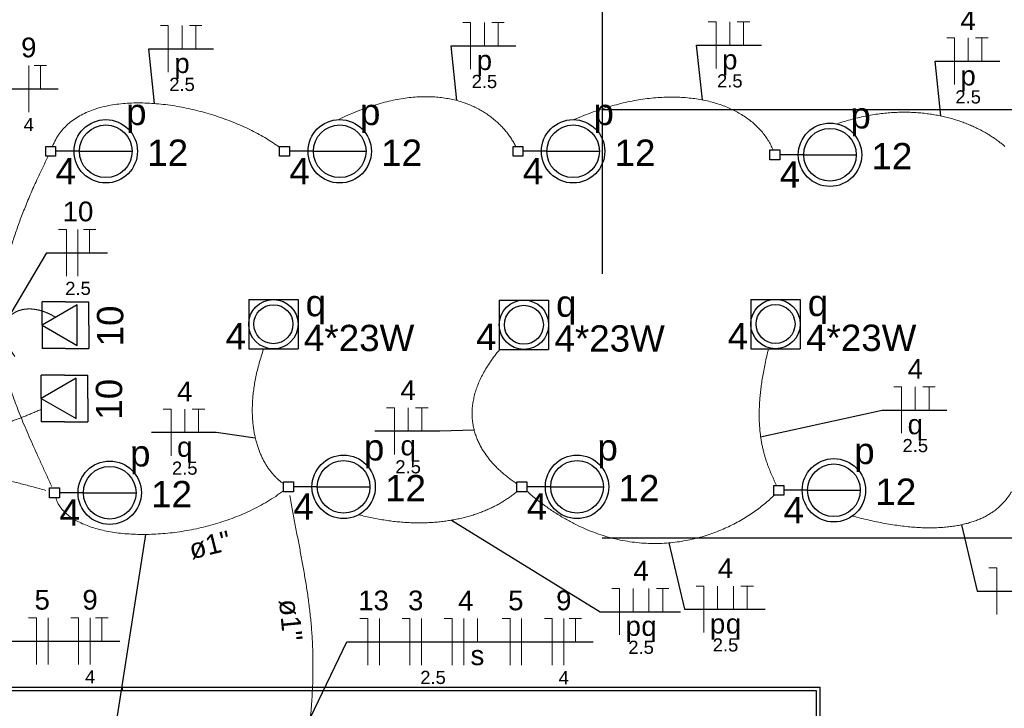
# Model space of a CAD drawing. Header units: millimetres. Extents: x 7 to 269, y 1 to 169.
# Tile 76 of 113: x 74.85 to 80.13, y 38.93 to 42.63. Entities that reach past the tile are written whole.
import ezdxf

# ---------------------------------------------------------------- set-up
doc = ezdxf.new("R2010")
doc.units = ezdxf.units.MM
doc.header["$MEASUREMENT"] = 0
doc.linetypes.add('Dashed', pattern=[0.75, 0.5, -0.25])
for name, color, linetype, lineweight in [('Eletroduto - Marco Polo', 6, 'Continuous', 9), ('Fiação - Marco Polo', 3, 'Continuous', 9), ('Layout - Marco Polo', 252, 'Continuous', 25), ('Linha de Chamada - Marco Polo', 1, 'Continuous', 25), ('Luminárias - Marco Polo', 5, 'Continuous', 25), ('Textos - Marco Polo', 143, 'Continuous', 25), ('Tomadas - Marco Polo', 150, 'Continuous', 25)]:
    doc.layers.add(name, color=color, linetype=linetype, lineweight=lineweight)
doc.layers.add('Parede - Marco Polo', color=7, linetype='Continuous')
doc.styles.add('Arial', font='arial.ttf')

msp = doc.modelspace()

# ---------------------------------------------------------------- linework, layer by layer
at = {"layer": 'Eletroduto - Marco Polo', "linetype": 'Continuous'}
for points in [[(76.5611, 42.0917), (76.614, 42.1161), (76.6654, 42.1376), (76.7154, 42.1562), (76.7638, 42.172), (76.8108, 42.1852), (76.8564, 42.1959), (76.9004, 42.2041), (76.943, 42.21), (76.9841, 42.2136), (77.0238, 42.2151), (77.062, 42.2145), (77.0988, 42.212), (77.1341, 42.2076), (77.1679, 42.2015), (77.2003, 42.1938), (77.2313, 42.1845), (77.2608, 42.1738), (77.2888, 42.1617), (77.3155, 42.1484), (77.3407, 42.1339), (77.3644, 42.1184), (77.3867, 42.1019), (77.4076, 42.0846), (77.4271, 42.0666), (77.4452, 42.0479), (77.4618, 42.0287), (77.477, 42.009), (77.4908, 41.989), (77.5032, 41.9688), (77.5142, 41.9484)], [(77.828, 42.0922), (77.8794, 42.1139), (77.9302, 42.1334), (77.9803, 42.1506), (78.0298, 42.1656), (78.0785, 42.1784), (78.1264, 42.1892), (78.1734, 42.1979), (78.2196, 42.2045), (78.2647, 42.2092), (78.3089, 42.2119), (78.352, 42.2128), (78.3939, 42.2118), (78.4347, 42.209), (78.4742, 42.2045), (78.5125, 42.1982), (78.5494, 42.1903), (78.5848, 42.1808), (78.6189, 42.1697), (78.6514, 42.1571), (78.6824, 42.143), (78.7117, 42.1274), (78.7394, 42.1105), (78.7654, 42.0922), (78.7895, 42.0726), (78.8119, 42.0518), (78.8323, 42.0297), (78.8508, 42.0065), (78.8673, 41.9821), (78.8818, 41.9567), (78.8942, 41.9302)], [(75.029, 41.9493), (75.0463, 41.9853), (75.0672, 42.0179), (75.0916, 42.0472), (75.1192, 42.0734), (75.1499, 42.0965), (75.1833, 42.1166), (75.2193, 42.1339), (75.2577, 42.1483), (75.2982, 42.16), (75.3407, 42.1691), (75.3848, 42.1757), (75.4303, 42.1799), (75.4772, 42.1817), (75.525, 42.1812), (75.5736, 42.1786), (75.6228, 42.174), (75.6724, 42.1673), (75.7221, 42.1588), (75.7717, 42.1485), (75.821, 42.1364), (75.8697, 42.1228), (75.9177, 42.1076), (75.9648, 42.0911), (76.0106, 42.0731), (76.055, 42.054), (76.0977, 42.0337), (76.1386, 42.0123), (76.1773, 41.99), (76.2138, 41.9668), (76.2477, 41.9428)], [(79.2379, 42.0693), (79.2789, 42.0826), (79.3193, 42.0941), (79.3592, 42.104), (79.3984, 42.1123), (79.437, 42.119), (79.475, 42.1243), (79.5123, 42.1281), (79.5489, 42.1305), (79.5848, 42.1317), (79.62, 42.1315), (79.6544, 42.1302), (79.6881, 42.1276), (79.7209, 42.124), (79.753, 42.1194), (79.7842, 42.1137), (79.8146, 42.1071), (79.8441, 42.0997), (79.8726, 42.0914), (79.9003, 42.0823), (79.9271, 42.0725), (79.9528, 42.0621), (79.9777, 42.051), (80.0015, 42.0394), (80.0243, 42.0273), (80.046, 42.0148), (80.0667, 42.0018), (80.0863, 41.9886), (80.1048, 41.9751), (80.1222, 41.9613), (80.1384, 41.9474)], [(75.0064, 41.8962), (74.9647, 41.8102), (74.9271, 41.7279), (74.8934, 41.6491), (74.8634, 41.5737), (74.8371, 41.5014), (74.8144, 41.4321), (74.795, 41.3655), (74.779, 41.3014), (74.7662, 41.2397), (74.7564, 41.1801), (74.7495, 41.1224), (74.7456, 41.0664), (74.7443, 41.012), (74.7456, 40.9589), (74.7494, 40.9069), (74.7556, 40.8558), (74.764, 40.8054), (74.7746, 40.7556), (74.7872, 40.706), (74.8016, 40.6566), (74.8179, 40.607), (74.8358, 40.5572), (74.8553, 40.5068), (74.8762, 40.4558), (74.8984, 40.4039), (74.9218, 40.3508), (74.9463, 40.2965), (74.9718, 40.2406), (74.9981, 40.183), (75.0252, 40.1236)], [(76.1616, 40.8615), (76.1489, 40.8224), (76.1377, 40.7844), (76.1282, 40.7474), (76.1202, 40.7115), (76.1136, 40.6766), (76.1085, 40.6427), (76.1047, 40.6099), (76.1022, 40.5781), (76.101, 40.5473), (76.101, 40.5176), (76.1021, 40.4889), (76.1043, 40.4612), (76.1076, 40.4346), (76.1118, 40.4089), (76.1169, 40.3843), (76.1229, 40.3608), (76.1298, 40.3382), (76.1374, 40.3167), (76.1457, 40.2962), (76.1546, 40.2767), (76.1642, 40.2583), (76.1743, 40.2408), (76.1849, 40.2244), (76.196, 40.209), (76.2074, 40.1947), (76.2192, 40.1813), (76.2312, 40.169), (76.2434, 40.1577), (76.2559, 40.1474), (76.2684, 40.1381)], [(77.4283, 40.8586), (77.4017, 40.8253), (77.3781, 40.7926), (77.3572, 40.7604), (77.3391, 40.7289), (77.3235, 40.6979), (77.3105, 40.6676), (77.2999, 40.6379), (77.2917, 40.6088), (77.2857, 40.5803), (77.2818, 40.5525), (77.2801, 40.5253), (77.2803, 40.4988), (77.2824, 40.4729), (77.2863, 40.4477), (77.2919, 40.4231), (77.2992, 40.3992), (77.308, 40.376), (77.3182, 40.3535), (77.3297, 40.3316), (77.3426, 40.3105), (77.3566, 40.29), (77.3717, 40.2703), (77.3877, 40.2513), (77.4047, 40.233), (77.4225, 40.2154), (77.441, 40.1985), (77.4602, 40.1824), (77.4798, 40.167), (77.5, 40.1524), (77.5205, 40.1385)], [(78.8704, 40.8631), (78.8605, 40.8221), (78.8518, 40.7827), (78.8443, 40.7448), (78.8378, 40.7084), (78.8325, 40.6734), (78.8282, 40.6398), (78.8248, 40.6075), (78.8224, 40.5766), (78.8209, 40.5468), (78.8202, 40.5183), (78.8203, 40.4909), (78.8211, 40.4646), (78.8227, 40.4394), (78.8249, 40.4152), (78.8278, 40.392), (78.8312, 40.3697), (78.8351, 40.3483), (78.8395, 40.3277), (78.8443, 40.308), (78.8495, 40.2889), (78.8551, 40.2706), (78.861, 40.2529), (78.867, 40.2359), (78.8733, 40.2194), (78.8798, 40.2034), (78.8864, 40.1879), (78.893, 40.1728), (78.8996, 40.1581), (78.9063, 40.1437), (78.9128, 40.1297)], [(73.3366, 40.2174), (73.3974, 40.2284), (73.4566, 40.2385), (73.5142, 40.2475), (73.5705, 40.2554), (73.6254, 40.2623), (73.6793, 40.2682), (73.7321, 40.273), (73.7841, 40.2768), (73.8354, 40.2795), (73.8861, 40.2812), (73.9364, 40.2819), (73.9864, 40.2816), (74.0362, 40.2802), (74.086, 40.2779), (74.1359, 40.2745), (74.1861, 40.27), (74.2367, 40.2646), (74.2879, 40.2582), (74.3397, 40.2507), (74.3923, 40.2422), (74.4459, 40.2328), (74.5005, 40.2223), (74.5565, 40.2108), (74.6137, 40.1984), (74.6725, 40.1849), (74.7329, 40.1704), (74.7952, 40.155), (74.8593, 40.1385), (74.9255, 40.1211), (74.9939, 40.1027)], [(75.0462, 40.0631), (75.0566, 40.0375), (75.0711, 40.0136), (75.0895, 39.9914), (75.1115, 39.971), (75.137, 39.9524), (75.1657, 39.9355), (75.1975, 39.9205), (75.2321, 39.9072), (75.2693, 39.8958), (75.3089, 39.8862), (75.3506, 39.8785), (75.3943, 39.8726), (75.4397, 39.8686), (75.4866, 39.8665), (75.5349, 39.8663), (75.5842, 39.868), (75.6344, 39.8717), (75.6852, 39.8773), (75.7365, 39.8848), (75.7881, 39.8943), (75.8396, 39.9058), (75.8909, 39.9193), (75.9418, 39.9348), (75.9921, 39.9523), (76.0415, 39.9719), (76.0899, 39.9935), (76.137, 40.0171), (76.1825, 40.0428), (76.2264, 40.0707), (76.2683, 40.1006)], [(76.6719, 39.9719), (76.7084, 39.9629), (76.7445, 39.955), (76.7802, 39.9482), (76.8155, 39.9424), (76.8502, 39.9376), (76.8845, 39.9338), (76.9183, 39.9311), (76.9515, 39.9293), (76.9843, 39.9285), (77.0165, 39.9286), (77.0481, 39.9296), (77.0791, 39.9315), (77.1096, 39.9343), (77.1394, 39.938), (77.1686, 39.9425), (77.1972, 39.9478), (77.2251, 39.9539), (77.2523, 39.9608), (77.2789, 39.9685), (77.3047, 39.9769), (77.3299, 39.9861), (77.3542, 39.9959), (77.3779, 40.0064), (77.4008, 40.0176), (77.4228, 40.0294), (77.4441, 40.0419), (77.4646, 40.055), (77.4842, 40.0686), (77.5031, 40.0828), (77.521, 40.0976)], [(77.5734, 40.0983), (77.6268, 40.0538), (77.6803, 40.0136), (77.7337, 39.9777), (77.787, 39.9457), (77.8401, 39.9177), (77.893, 39.8935), (77.9455, 39.8729), (77.9977, 39.8558), (78.0494, 39.842), (78.1005, 39.8314), (78.1511, 39.8239), (78.2009, 39.8193), (78.2501, 39.8175), (78.2983, 39.8184), (78.3457, 39.8217), (78.3922, 39.8274), (78.4375, 39.8354), (78.4818, 39.8454), (78.5249, 39.8574), (78.5667, 39.8711), (78.6072, 39.8865), (78.6463, 39.9035), (78.6839, 39.9218), (78.72, 39.9413), (78.7545, 39.9619), (78.7872, 39.9835), (78.8182, 40.0059), (78.8474, 40.029), (78.8747, 40.0526), (78.9, 40.0767)], [(79.3203, 39.9651), (79.3687, 39.9525), (79.4156, 39.9414), (79.4611, 39.9317), (79.5051, 39.9234), (79.5476, 39.9166), (79.5887, 39.911), (79.6284, 39.9068), (79.6666, 39.9039), (79.7035, 39.9022), (79.739, 39.9017), (79.773, 39.9024), (79.8058, 39.9042), (79.8371, 39.9072), (79.8671, 39.9112), (79.8958, 39.9163), (79.9231, 39.9224), (79.9491, 39.9295), (79.9739, 39.9375), (79.9973, 39.9464), (80.0194, 39.9562), (80.0403, 39.9669), (80.0599, 39.9784), (80.0783, 39.9906), (80.0954, 40.0036), (80.1114, 40.0173), (80.1261, 40.0317), (80.1395, 40.0468), (80.1519, 40.0624), (80.163, 40.0787), (80.1729, 40.0955)], [(75.6502, 36.1569), (75.7477, 36.4295), (75.8373, 36.6859), (75.9191, 36.9267), (75.9936, 37.1527), (76.0611, 37.3646), (76.1217, 37.563), (76.1758, 37.7486), (76.2238, 37.9222), (76.2658, 38.0843), (76.3022, 38.2358), (76.3333, 38.3772), (76.3593, 38.5093), (76.3807, 38.6327), (76.3975, 38.7482), (76.4103, 38.8564), (76.4192, 38.9581), (76.4245, 39.0538), (76.4265, 39.1444), (76.4256, 39.2304), (76.422, 39.3126), (76.416, 39.3917), (76.4079, 39.4683), (76.398, 39.5432), (76.3865, 39.617), (76.3739, 39.6904), (76.3604, 39.7641), (76.3462, 39.8388), (76.3316, 39.9152), (76.3171, 39.994), (76.3027, 40.0758)]]:
    msp.add_spline(points, degree=3, dxfattribs=at)
at = {"layer": 'Eletroduto - Marco Polo', "linetype": 'Dashed'}
for points in [[(75.0458, 41.0309), (75.024, 41.0437), (75.0022, 41.0543), (74.9807, 41.0627), (74.9594, 41.0691), (74.9386, 41.0734), (74.9185, 41.0757), (74.899, 41.0761), (74.8805, 41.0746), (74.8629, 41.0713), (74.8465, 41.0663), (74.8314, 41.0595), (74.8177, 41.0511), (74.8055, 41.0411), (74.795, 41.0295), (74.7864, 41.0165), (74.7797, 41.0021), (74.7751, 40.9863), (74.7727, 40.9692), (74.7727, 40.9508), (74.7752, 40.9312), (74.7804, 40.9105), (74.7883, 40.8887), (74.7991, 40.8658), (74.813, 40.842), (74.8301, 40.8173), (74.8505, 40.7917), (74.8743, 40.7653), (74.9017, 40.7381), (74.9329, 40.7102), (74.9679, 40.6818)], [(72.3246, 40.388), (72.4416, 40.3971), (72.5546, 40.4035), (72.6639, 40.4075), (72.7697, 40.4092), (72.8721, 40.4089), (72.9715, 40.4069), (73.0679, 40.4035), (73.1617, 40.399), (73.253, 40.3935), (73.342, 40.3874), (73.429, 40.3809), (73.5141, 40.3743), (73.5976, 40.3679), (73.6797, 40.3618), (73.7605, 40.3565), (73.8404, 40.3521), (73.9194, 40.3489), (73.9979, 40.3471), (74.0759, 40.3471), (74.1538, 40.3492), (74.2318, 40.3534), (74.31, 40.3603), (74.3886, 40.3699), (74.4679, 40.3825), (74.5481, 40.3985), (74.6294, 40.4181), (74.7119, 40.4416), (74.796, 40.4691), (74.8818, 40.5011), (74.9695, 40.5376)]]:
    msp.add_spline(points, degree=3, dxfattribs=at)
at = {"layer": 'Fiação - Marco Polo'}
for p, q in [((75.6086, 42.5969), (75.6503, 42.5969)), ((75.6503, 42.3469), (75.6503, 42.5969)), ((75.7239, 42.4719), (75.7239, 42.5969)), ((75.7642, 42.5969), (75.8308, 42.5969)), ((75.7975, 42.4719), (75.7975, 42.5969)), ((77.2306, 42.6127), (77.2722, 42.6127)), ((77.2722, 42.3627), (77.2722, 42.6127)), ((77.3458, 42.4877), (77.3458, 42.6127)), ((77.3862, 42.6127), (77.4528, 42.6127)), ((77.4194, 42.4877), (77.4194, 42.6127)), ((78.547, 42.6163), (78.5888, 42.6163)), ((78.5888, 42.3663), (78.5888, 42.6163)), ((78.6624, 42.4913), (78.6624, 42.6163)), ((78.7026, 42.6163), (78.7693, 42.6163)), ((78.736, 42.4913), (78.736, 42.6163)), ((79.8258, 42.5303), (79.8674, 42.5303)), ((79.8674, 42.2803), (79.8674, 42.5303)), ((79.9411, 42.4053), (79.9411, 42.5303)), ((79.9813, 42.5303), (80.048, 42.5303)), ((80.0147, 42.4053), (80.0147, 42.5303)), ((74.902, 42.1324), (74.902, 42.3824)), ((74.9312, 42.3824), (74.9978, 42.3824)), ((74.9645, 42.2574), (74.9645, 42.3824)), ((75.0617, 41.5025), (75.1034, 41.5025)), ((75.1034, 41.2525), (75.1034, 41.5025)), ((75.1659, 41.2525), (75.1659, 41.5025)), ((75.195, 41.5025), (75.2617, 41.5025)), ((75.2284, 41.3775), (75.2284, 41.5025)), ((79.5423, 40.6589), (79.584, 40.6589)), ((79.584, 40.4089), (79.584, 40.6589)), ((79.6576, 40.5339), (79.6576, 40.6589)), ((79.6979, 40.6589), (79.7645, 40.6589)), ((79.7312, 40.5339), (79.7312, 40.6589)), ((75.6233, 40.538), (75.665, 40.538)), ((75.665, 40.288), (75.665, 40.538)), ((75.7386, 40.413), (75.7386, 40.538)), ((75.7789, 40.538), (75.8455, 40.538)), ((75.8122, 40.413), (75.8122, 40.538)), ((76.8216, 40.5453), (76.8632, 40.5453)), ((76.8632, 40.2953), (76.8632, 40.5453)), ((76.9368, 40.4203), (76.9368, 40.5453)), ((76.9771, 40.5453), (77.0438, 40.5453)), ((77.0104, 40.4203), (77.0104, 40.5453)), ((80.0528, 39.687), (80.0944, 39.687)), ((80.0944, 39.437), (80.0944, 39.687)), ((78.029, 39.5767), (78.0707, 39.5767)), ((78.0707, 39.3267), (78.0707, 39.5767)), ((78.1442, 39.4517), (78.1442, 39.5767)), ((78.229, 39.4517), (78.229, 39.5767)), ((78.2692, 39.5767), (78.3359, 39.5767)), ((78.3026, 39.4517), (78.3026, 39.5767)), ((78.4818, 39.5894), (78.5236, 39.5894)), ((78.5236, 39.3394), (78.5236, 39.5894)), ((78.5971, 39.4644), (78.5971, 39.5894)), ((78.6818, 39.4644), (78.6818, 39.5894)), ((78.7221, 39.5894), (78.7888, 39.5894)), ((78.7555, 39.4644), (78.7555, 39.5894)), ((74.9009, 39.419), (74.9426, 39.419)), ((74.9426, 39.169), (74.9426, 39.419)), ((75.0051, 39.169), (75.0051, 39.419)), ((75.127, 39.419), (75.1687, 39.419)), ((75.1687, 39.169), (75.1687, 39.419)), ((75.2312, 39.169), (75.2312, 39.419)), ((75.2604, 39.419), (75.327, 39.419)), ((75.2937, 39.294), (75.2937, 39.419)), ((76.6786, 39.4153), (76.7202, 39.4153)), ((76.7202, 39.1653), (76.7202, 39.4153)), ((76.7827, 39.1653), (76.7827, 39.4153)), ((76.9047, 39.4153), (76.9463, 39.4153)), ((76.9463, 39.1653), (76.9463, 39.4153)), ((77.0088, 39.1653), (77.0088, 39.4153)), ((77.1308, 39.4153), (77.1725, 39.4153)), ((77.1725, 39.1653), (77.1725, 39.4153)), ((77.235, 39.1653), (77.235, 39.4153)), ((77.3086, 39.2903), (77.3086, 39.4153)), ((77.4416, 39.4153), (77.4834, 39.4153)), ((77.4834, 39.1653), (77.4834, 39.4153)), ((77.5459, 39.1653), (77.5459, 39.4153)), ((77.6678, 39.4153), (77.7095, 39.4153)), ((77.7095, 39.1653), (77.7095, 39.4153)), ((77.772, 39.1653), (77.772, 39.4153)), ((77.8011, 39.4153), (77.8678, 39.4153)), ((77.8345, 39.2903), (77.8345, 39.4153))]:
    msp.add_line(p, q, dxfattribs=at)
at = {"layer": 'Layout - Marco Polo'}
for p, q in [((77.9779, 44.6433), (77.9779, 41.2653)), ((77.9779, 42.1468), (85.5438, 42.1468)), ((85.5438, 39.8468), (77.9779, 39.8468)), ((72.3974, 39.0468), (79.1474, 39.0468)), ((75.4034, 39.0468), (75.4034, 39.0268)), ((79.1474, 38.1968), (79.1474, 39.0468))]:
    msp.add_line(p, q, dxfattribs=at)
at = {"layer": 'Linha de Chamada - Marco Polo'}
for p, q in [((75.577, 42.1784), (75.5461, 42.4719)), ((75.5461, 42.4719), (75.8933, 42.4719)), ((77.199, 42.1942), (77.1681, 42.4877)), ((77.1681, 42.4877), (77.5153, 42.4877)), ((78.5155, 42.1977), (78.4845, 42.4913)), ((78.4845, 42.4913), (78.8318, 42.4913)), ((79.7943, 42.1116), (79.7633, 42.4053)), ((79.7633, 42.4053), (80.1105, 42.4053)), ((73.7155, 42.2574), (75.0603, 42.2574)), ((74.7848, 41.0136), (74.9992, 41.3775)), ((74.9992, 41.3775), (75.3242, 41.3775)), ((78.828, 40.3907), (79.4798, 40.5339)), ((79.4798, 40.5339), (79.827, 40.5339)), ((75.908, 40.413), (75.5608, 40.413)), ((76.1171, 40.3834), (75.908, 40.413)), ((77.1063, 40.4203), (76.7591, 40.4203)), ((77.2913, 40.4255), (77.1063, 40.4203)), ((77.1693, 39.9427), (77.9665, 39.4517)), ((79.9059, 39.9184), (79.9903, 39.562)), ((75.5272, 39.8663), (75.3189, 38.5288)), ((78.335, 39.8208), (78.4193, 39.4644)), ((79.9903, 39.562), (80.4222, 39.562)), ((78.4193, 39.4644), (78.8513, 39.4644)), ((77.9665, 39.4517), (78.3984, 39.4517)), ((73.8974, 39.294), (75.3895, 39.294)), ((76.413, 38.8847), (76.6077, 39.2903)), ((76.6077, 39.2903), (77.9303, 39.2903))]:
    msp.add_line(p, q, dxfattribs=at)
at = {"layer": 'Luminárias - Marco Polo'}
for p, q in [((74.9928, 41.9486), (75.0457, 41.9486)), ((74.9928, 41.8956), (74.9928, 41.9486)), ((75.0457, 41.9486), (75.0457, 41.8956)), ((76.2476, 41.9486), (76.3006, 41.9486)), ((76.2476, 41.8956), (76.2476, 41.9486)), ((76.3006, 41.9486), (76.3006, 41.8956)), ((77.4998, 41.9486), (77.5528, 41.9486)), ((77.4998, 41.8956), (77.4998, 41.9486)), ((77.5528, 41.9486), (77.5528, 41.8956)), ((75.0457, 41.8956), (74.9928, 41.8956)), ((75.1737, 41.922), (75.0457, 41.922)), ((75.1737, 41.922), (75.4562, 41.922)), ((76.3006, 41.8956), (76.2476, 41.8956)), ((76.4287, 41.922), (76.3006, 41.922)), ((76.4287, 41.922), (76.7112, 41.922)), ((77.5528, 41.8956), (77.4998, 41.8956)), ((77.6808, 41.922), (77.5528, 41.922)), ((77.6808, 41.922), (77.9633, 41.922)), ((78.8777, 41.9299), (78.9306, 41.9299)), ((78.8777, 41.8768), (78.8777, 41.9299)), ((78.9306, 41.9299), (78.9306, 41.8768)), ((79.0587, 41.9034), (78.9306, 41.9034)), ((79.0587, 41.9034), (79.3411, 41.9034)), ((78.9306, 41.8768), (78.8777, 41.8768)), ((76.0819, 41.1268), (76.3469, 41.1268)), ((76.0819, 41.1268), (76.0819, 40.8618)), ((76.3469, 41.1268), (76.3469, 40.8618)), ((77.4253, 41.1238), (77.6903, 41.1238)), ((77.4253, 41.1238), (77.4253, 40.8588)), ((77.6903, 41.1238), (77.6903, 40.8588)), ((78.7751, 41.1277), (79.0401, 41.1277)), ((78.7751, 41.1277), (78.7751, 40.8627)), ((79.0401, 41.1277), (79.0401, 40.8627)), ((76.0819, 40.8618), (76.3469, 40.8618)), ((77.4253, 40.8588), (77.6903, 40.8588)), ((78.7751, 40.8627), (79.0401, 40.8627)), ((76.2686, 40.1483), (76.3217, 40.1483)), ((76.2686, 40.0953), (76.2686, 40.1483)), ((76.3217, 40.1483), (76.3217, 40.0953)), ((77.5207, 40.1483), (77.5737, 40.1483)), ((77.5207, 40.0953), (77.5207, 40.1483)), ((77.5737, 40.1483), (77.5737, 40.0953)), ((75.0138, 40.1166), (75.0667, 40.1166)), ((75.0138, 40.0635), (75.0138, 40.1166)), ((75.0667, 40.1166), (75.0667, 40.0635)), ((75.1947, 40.09), (75.0667, 40.09)), ((75.1947, 40.09), (75.4772, 40.09)), ((76.3217, 40.0953), (76.2686, 40.0953)), ((76.4496, 40.1217), (76.3217, 40.1217)), ((76.4496, 40.1217), (76.7321, 40.1217)), ((77.5737, 40.0953), (77.5207, 40.0953)), ((77.7018, 40.1217), (77.5737, 40.1217)), ((77.7018, 40.1217), (77.9843, 40.1217)), ((78.8987, 40.1296), (78.9517, 40.1296)), ((78.8987, 40.0765), (78.8987, 40.1296)), ((78.9517, 40.1296), (78.9517, 40.0765)), ((79.0797, 40.1031), (78.9517, 40.1031)), ((79.0797, 40.1031), (79.3621, 40.1031)), ((75.0667, 40.0635), (75.0138, 40.0635)), ((78.9517, 40.0765), (78.8987, 40.0765))]:
    msp.add_line(p, q, dxfattribs=at)
for centre, radius in [((75.315, 41.922), 0.17), ((75.315, 41.922), 0.1412), ((76.5699, 41.922), 0.17), ((76.5699, 41.922), 0.1412), ((77.822, 41.922), 0.17), ((77.822, 41.922), 0.1412), ((79.1999, 41.9034), 0.17), ((79.1999, 41.9034), 0.1412), ((76.2143, 40.9943), 0.1325), ((76.2143, 40.9943), 0.1046), ((77.5579, 40.9913), 0.1325), ((77.5579, 40.9913), 0.1046), ((78.9077, 40.9952), 0.1325), ((78.9077, 40.9952), 0.1046), ((75.336, 40.09), 0.17), ((76.5909, 40.1217), 0.17), ((76.5909, 40.1217), 0.1412), ((77.843, 40.1217), 0.17), ((77.843, 40.1217), 0.1412), ((79.2209, 40.1031), 0.17), ((75.336, 40.09), 0.1412), ((79.2209, 40.1031), 0.1412)]:
    msp.add_circle(centre, radius, dxfattribs=at)
at = {"layer": 'Parede - Marco Polo'}
msp.add_lwpolyline([(79.1274, 38.1968), (79.1274, 39.0268), (72.3974, 39.0268)], dxfattribs=at)
at = {"layer": 'Tomadas - Marco Polo'}
for p, q in [((74.9742, 40.9892), (74.9742, 41.1142)), ((75.0992, 41.1142), (74.9742, 41.1142)), ((75.1617, 41.0975), (74.9742, 40.9892)), ((75.0992, 41.1142), (75.2242, 41.1142)), ((75.1617, 40.8809), (75.1617, 41.0975)), ((75.2242, 40.9892), (75.2242, 41.1142)), ((74.9742, 40.9892), (75.1617, 40.8809)), ((74.9742, 40.9892), (74.9742, 40.8642)), ((75.2242, 40.9892), (75.2242, 40.8642)), ((75.0992, 40.8642), (74.9742, 40.8642)), ((75.0992, 40.8642), (75.2242, 40.8642)), ((74.9681, 40.5958), (74.9681, 40.7208)), ((75.0931, 40.7208), (74.9681, 40.7208)), ((75.1556, 40.704), (74.9681, 40.5958)), ((75.0931, 40.7208), (75.2181, 40.7208)), ((75.1556, 40.4875), (75.1556, 40.704)), ((75.2181, 40.5958), (75.2181, 40.7208)), ((74.9681, 40.5958), (75.1556, 40.4875)), ((74.9681, 40.5958), (74.9681, 40.4708)), ((75.2181, 40.5958), (75.2181, 40.4708)), ((75.0931, 40.4708), (74.9681, 40.4708)), ((75.0931, 40.4708), (75.2181, 40.4708))]:
    msp.add_line(p, q, dxfattribs=at)

# ---------------------------------------------------------------- texts
at = {"layer": 'Fiação - Marco Polo', "attachment_point": 8, "line_spacing_factor": 0.798, "style": 'Arial'}
for s, insert, char_height, width in [('4', (79.941, 42.5728), 0.1059, 0.12708), ('9', (74.902, 42.4248), 0.1059, 0.12708), ('p', (75.724, 42.3099), 0.1059, 0.12708), ('p', (77.346, 42.3259), 0.1059, 0.12708), ('p', (78.6625, 42.3294), 0.1059, 0.12708), ('2.5', (75.724, 42.2447), 0.0706, 0.25416), ('2.5', (77.346, 42.2602), 0.0706, 0.25416), ('2.5', (78.6625, 42.2637), 0.0706, 0.25416), ('p', (79.941, 42.2434), 0.1059, 0.12708), ('2.5', (79.941, 42.1777), 0.0706, 0.25416), ('4', (74.902, 42.0302), 0.0706, 0.08472), ('10', (75.166, 41.5448), 0.1059, 0.25416), ('2.5', (75.166, 41.1502), 0.0706, 0.25416), ('4', (79.6575, 40.7013), 0.1059, 0.12708), ('4', (76.937, 40.5878), 0.1059, 0.12708), ('4', (75.7385, 40.5803), 0.1059, 0.12708), ('q', (79.6575, 40.3719), 0.1059, 0.12708), ('q', (75.7385, 40.2509), 0.1059, 0.12708), ('q', (76.937, 40.2584), 0.1059, 0.12708), ('2.5', (79.6575, 40.3067), 0.0706, 0.25416), ('2.5', (75.7385, 40.1857), 0.0706, 0.25416), ('2.5', (76.937, 40.1927), 0.0706, 0.25416), ('4', (78.1865, 39.6188), 0.1059, 0.12708), ('4', (78.6395, 39.6318), 0.1059, 0.12708), ('5', (74.974, 39.4613), 0.1059, 0.12708), ('9', (75.231, 39.4613), 0.1059, 0.12708), ('13', (76.7515, 39.4578), 0.1059, 0.25416), ('3', (76.9775, 39.4578), 0.1059, 0.12708), ('4', (77.246, 39.4578), 0.1059, 0.12708), ('5', (77.5145, 39.4578), 0.1059, 0.12708), ('9', (77.772, 39.4578), 0.1059, 0.12708), ('p', (78.1445, 39.2899), 0.1059, 0.12708), ('q', (78.229, 39.2899), 0.1059, 0.12708), ('p', (78.597, 39.3024), 0.1059, 0.12708), ('q', (78.682, 39.3024), 0.1059, 0.12708), ('2.5', (78.1865, 39.2242), 0.0706, 0.25416), ('2.5', (78.6395, 39.2372), 0.0706, 0.25416), ('s', (77.3085, 39.1633), 0.1059, 0.12708), ('4', (75.231, 39.0667), 0.0706, 0.08472), ('2.5', (77.0705, 39.0627), 0.0706, 0.25416), ('4', (77.772, 39.0627), 0.0706, 0.08472)]:
    msp.add_mtext(s, dxfattribs=dict(at, insert=insert, char_height=char_height, width=width))
at = {"layer": 'Textos - Marco Polo', "char_height": 0.1412, "line_spacing_factor": 0.798, "style": 'Arial'}
for s, insert, width, attachment_point in [('p', (75.479, 42.0204), 0.16944, 8), ('p', (76.7335, 42.0204), 0.16944, 8), ('p', (77.986, 42.0204), 0.16944, 8), ('p', (79.364, 42.0019), 0.16944, 8), ('12', (75.647, 41.844), 0.33888, 8), ('12', (76.902, 41.844), 0.33888, 8), ('12', (78.154, 41.844), 0.33888, 8), ('12', (79.532, 41.8255), 0.33888, 8), ('4', (75.1005, 41.7455), 0.16944, 8), ('4', (76.355, 41.7455), 0.16944, 8), ('4', (77.607, 41.7455), 0.16944, 8), ('4', (78.985, 41.727), 0.16944, 8), ('q', (76.387, 40.9944), 0.16944, 7), ('q', (79.0805, 40.9954), 0.16944, 7), ('q', (77.7305, 40.9919), 0.16944, 7), ('4', (75.9575, 40.859), 0.16944, 7), ('4*23W', (76.378, 40.8478), 0.8472, 7), ('4', (77.3015, 40.856), 0.16944, 7), ('4*23W', (77.722, 40.8453), 0.8472, 7), ('4', (78.651, 40.86), 0.16944, 7), ('4*23W', (79.0715, 40.8488), 0.8472, 7), ('p', (76.7545, 40.2204), 0.16944, 8), ('p', (78.007, 40.2204), 0.16944, 8), ('p', (75.5, 40.1884), 0.16944, 8), ('p', (79.3845, 40.2014), 0.16944, 8), ('12', (75.668, 40.012), 0.33888, 8), ('12', (76.923, 40.044), 0.33888, 8), ('12', (78.175, 40.044), 0.33888, 8), ('12', (79.553, 40.025), 0.33888, 8), ('4', (75.1215, 39.9135), 0.16944, 8), ('4', (76.376, 39.9455), 0.16944, 8), ('4', (77.628, 39.9455), 0.16944, 8), ('4', (79.006, 39.9265), 0.16944, 8)]:
    msp.add_mtext(s, dxfattribs=dict(at, insert=insert, width=width, attachment_point=attachment_point))
at = {"layer": 'Textos - Marco Polo', "attachment_point": 8, "line_spacing_factor": 0.798, "style": 'Arial'}
for s, insert, char_height, width, rotation in [('10', (75.4109, 40.9849), 0.1412, 0.33888, 90.0002), ('10', (75.4049, 40.5914), 0.1412, 0.33888, 90.0002), ('ø1"', (75.8865, 39.7563), 0.1059, 0.38124, 14.0375), ('ø1"', (76.2523, 39.4018), 0.1059, 0.38124, 275.6385)]:
    msp.add_mtext(s, dxfattribs=dict(at, insert=insert, char_height=char_height, width=width, rotation=rotation))

doc.saveas('drawing.dxf')
